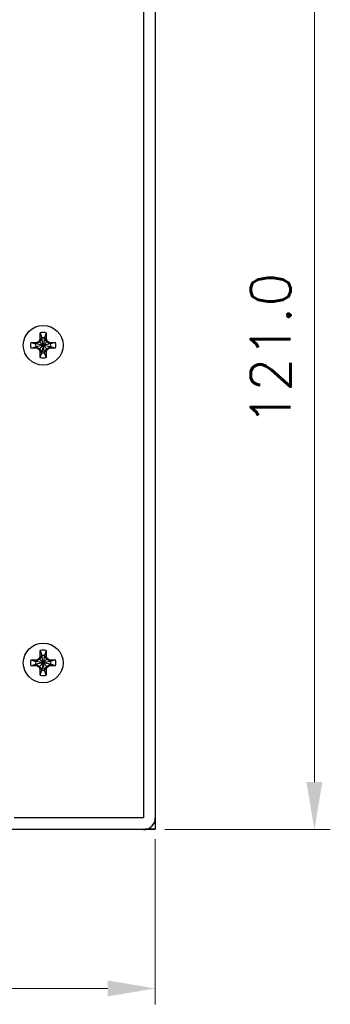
# Model space of a CAD drawing. Header units: millimetres. Extents: x 0 to 420, y 0 to 297.
# Tile 2 of 14: x 91 to 130, y 65 to 189. Entities that reach past the tile are written whole.
import ezdxf

# ---------------------------------------------------------------- set-up
doc = ezdxf.new("R2010")
doc.units = ezdxf.units.MM
doc.layers.get('Defpoints').update_dxf_attribs({"linetype": 'CONTINUOUS', "lineweight": 13})
doc.layers.add('Dimension', color=2, linetype='CONTINUOUS', lineweight=9)
doc.layers.add('Line', color=3, linetype='CONTINUOUS', lineweight=25)
doc.layers.add('Layer1', color=3, linetype='CONTINUOUS')
doc.styles.get("Standard").update_dxf_attribs({"font": 'romans.shx'})
doc.dimstyles.new('yutana', dxfattribs={"dimtxt": 3.5, "dimasz": 3, "dimexe": 1, "dimexo": 0.6, "dimgap": 1.5, "dimtad": 1, "dimdec": 1, "dimzin": 0, "dimdsep": 46, "dimtxsty": 'Standard', "dimcen": 0, "dimadec": 0, "dimazin": 0, "dimtp": 0.01, "dimtm": 0.01, "dimtfac": 1, "dimtdec": 1, "dimtmove": 0, "dimatfit": 3, "dimfxl": 1, "dimtolj": 1, "dimtzin": 0, "dimlwd": 0, "dimlwe": 0, "dimarcsym": 0})

# ---------------------------------------------------------------- blocks, each defined once
blk = doc.blocks.new('*D3')
at = {"layer": 'Defpoints', "color": 0, "ltscale": 5}
for p in [(22.98, 87.13), (107.98, 87.13), (107.98, 67.13)]:
    blk.add_point(p, dxfattribs=at)
at = {"layer": 'Dimension', "color": 0, "lineweight": 0, "ltscale": 5}
for p, q in [((22.98, 85.93), (22.98, 65.13)), ((107.98, 85.93), (107.98, 65.13)), ((28.98, 67.13), (101.98, 67.13))]:
    blk.add_line(p, q, dxfattribs=at)
at = {"layer": 'Dimension', "color": 0, "ltscale": 5}
for points in [[(28.98, 68.13), (28.98, 66.13), (22.98, 67.13)], [(101.98, 68.13), (101.98, 66.13), (107.98, 67.13)]]:
    blk.add_solid(points, dxfattribs=at)
at = {"layer": 'Dimension', "color": 0, "ltscale": 5, "insert": (65.48, 72.63), "char_height": 5, "attachment_point": 5}
blk.add_mtext('\\A1;85.0', dxfattribs=at)
blk = doc.blocks.new('*D4')
at = {"layer": 'Defpoints', "color": 0, "ltscale": 5}
for p in [(107.23, 208.13), (127.98, 208.13), (107.98, 87.13)]:
    blk.add_point(p, dxfattribs=at)
at = {"layer": 'Dimension', "color": 0, "lineweight": 0, "ltscale": 5}
for p, q in [((108.43, 208.13), (129.98, 208.13)), ((127.98, 93.13), (127.98, 202.13)), ((109.18, 87.13), (129.98, 87.13))]:
    blk.add_line(p, q, dxfattribs=at)
at = {"layer": 'Dimension', "color": 0, "ltscale": 5}
for points in [[(126.98, 202.13), (128.98, 202.13), (127.98, 208.13)], [(126.98, 93.13), (128.98, 93.13), (127.98, 87.13)]]:
    blk.add_solid(points, dxfattribs=at)
at = {"layer": 'Dimension', "color": 0, "ltscale": 5, "insert": (122.48, 147.63), "char_height": 5, "attachment_point": 5, "rotation": 90}
blk.add_mtext('\\A1;121.0', dxfattribs=at)

msp = doc.modelspace()

# ---------------------------------------------------------------- linework, layer by layer
at = {"layer": 'Layer1', "color": 7, "linetype": 'Continuous'}
for p, q in [((106.48, 208.13), (106.48, 88.63)), ((107.98, 208.13), (107.98, 88.63)), ((106.48, 88.63), (90.21, 88.63)), ((107.98, 88.63), (107.98, 87.17)), ((107.98, 87.13), (74.98, 87.13)), ((107.98, 87.17), (106.7, 87.17)), ((107.98, 87.13), (107.98, 87.17))]:
    msp.add_line(p, q, dxfattribs=at)
for centre in [(93.88, 148.13), (93.88, 108.13)]:
    msp.add_circle(centre, 2.5, dxfattribs=at)
msp.add_arc((106.48, 88.63), 1.5, 270, 0, dxfattribs=at)
at = {"layer": 'Line', "color": 7}
for p, q in [((93.42, 148.71), (93.51, 148.95)), ((93.69, 149.03), (93.43, 148.58)), ((93.51, 148.95), (93.51, 149.69)), ((93.51, 149.69), (93.69, 149.07)), ((93.51, 148.95), (93.69, 149.03)), ((94.06, 147.2), (93.69, 149.07)), ((93.69, 149.07), (93.69, 149.03)), ((94.06, 149.07), (93.69, 147.2)), ((94.06, 147.24), (93.69, 149.03)), ((94.06, 149.03), (93.69, 147.24)), ((94.25, 149.69), (94.06, 149.07)), ((94.06, 149.03), (94.06, 149.07)), ((94.25, 148.95), (94.06, 149.03)), ((94.32, 148.58), (94.06, 149.03)), ((94.25, 149.69), (94.25, 148.95)), ((94.25, 148.95), (94.34, 148.71)), ((92.32, 148.5), (93.06, 148.5)), ((92.32, 148.5), (92.95, 148.32)), ((92.32, 147.76), (92.95, 147.95)), ((93.06, 147.76), (92.32, 147.76)), ((94.81, 148.32), (92.95, 147.95)), ((92.98, 148.32), (92.95, 148.32)), ((94.81, 147.95), (92.95, 148.32)), ((92.95, 147.95), (92.98, 147.95)), ((93.43, 148.58), (92.98, 148.32)), ((93.06, 148.5), (92.98, 148.32)), ((94.77, 148.32), (92.98, 147.95)), ((94.77, 147.95), (92.98, 148.32)), ((92.98, 147.95), (93.43, 147.69)), ((93.06, 147.76), (92.98, 147.95)), ((93.06, 148.5), (93.42, 148.71)), ((93.42, 147.56), (93.06, 147.76)), ((93.42, 148.71), (93.43, 148.58)), ((93.42, 147.56), (93.43, 147.69)), ((93.51, 147.32), (93.42, 147.56)), ((94.32, 148.58), (93.43, 147.69)), ((94.32, 147.69), (93.43, 148.58)), ((93.43, 147.69), (93.69, 147.24)), ((94.06, 147.24), (94.32, 147.69)), ((94.34, 147.56), (94.25, 147.32)), ((94.34, 148.71), (94.32, 148.58)), ((94.77, 148.32), (94.32, 148.58)), ((94.32, 147.69), (94.77, 147.95)), ((94.34, 147.56), (94.32, 147.69)), ((94.34, 148.71), (94.7, 148.5)), ((94.7, 147.76), (94.34, 147.56)), ((94.7, 148.5), (95.44, 148.5)), ((94.7, 148.5), (94.77, 148.32)), ((94.7, 147.76), (94.77, 147.95)), ((95.44, 147.76), (94.7, 147.76)), ((94.81, 148.32), (94.77, 148.32)), ((94.77, 147.95), (94.81, 147.95)), ((95.44, 148.5), (94.81, 148.32)), ((95.44, 147.76), (94.81, 147.95)), ((93.51, 146.58), (93.51, 147.32)), ((93.51, 147.32), (93.69, 147.24)), ((93.51, 146.58), (93.69, 147.2)), ((93.69, 147.24), (93.69, 147.2)), ((94.25, 147.32), (94.06, 147.24)), ((94.06, 147.2), (94.06, 147.24)), ((94.25, 146.58), (94.06, 147.2)), ((94.25, 147.32), (94.25, 146.58)), ((93.51, 108.95), (93.51, 109.69)), ((93.51, 109.69), (93.69, 109.07)), ((94.25, 109.69), (94.06, 109.07)), ((94.25, 109.69), (94.25, 108.95)), ((92.32, 108.5), (93.06, 108.5)), ((92.32, 108.5), (92.95, 108.32)), ((92.32, 107.76), (92.95, 107.95)), ((94.81, 108.32), (92.95, 107.95)), ((92.98, 108.32), (92.95, 108.32)), ((94.81, 107.95), (92.95, 108.32)), ((92.95, 107.95), (92.98, 107.95)), ((93.43, 108.58), (92.98, 108.32)), ((93.06, 108.5), (92.98, 108.32)), ((94.77, 108.32), (92.98, 107.95)), ((94.77, 107.95), (92.98, 108.32)), ((92.98, 107.95), (93.43, 107.69)), ((93.06, 107.76), (92.98, 107.95)), ((93.06, 108.5), (93.42, 108.71)), ((93.42, 108.71), (93.51, 108.95)), ((93.42, 108.71), (93.43, 108.58)), ((93.69, 109.03), (93.43, 108.58)), ((94.32, 108.58), (93.43, 107.69)), ((94.32, 107.69), (93.43, 108.58)), ((93.51, 108.95), (93.69, 109.03)), ((94.06, 107.2), (93.69, 109.07)), ((93.69, 109.07), (93.69, 109.03)), ((94.06, 109.07), (93.69, 107.2)), ((94.06, 107.24), (93.69, 109.03)), ((94.06, 109.03), (93.69, 107.24)), ((94.06, 109.03), (94.06, 109.07)), ((94.25, 108.95), (94.06, 109.03)), ((94.32, 108.58), (94.06, 109.03)), ((94.25, 108.95), (94.34, 108.71)), ((94.34, 108.71), (94.32, 108.58)), ((94.77, 108.32), (94.32, 108.58)), ((94.32, 107.69), (94.77, 107.95)), ((94.34, 108.71), (94.7, 108.5)), ((94.7, 108.5), (95.44, 108.5)), ((94.7, 108.5), (94.77, 108.32)), ((94.7, 107.76), (94.77, 107.95)), ((94.81, 108.32), (94.77, 108.32)), ((94.77, 107.95), (94.81, 107.95)), ((95.44, 108.5), (94.81, 108.32)), ((95.44, 107.76), (94.81, 107.95)), ((93.06, 107.76), (92.32, 107.76)), ((93.42, 107.56), (93.06, 107.76)), ((93.42, 107.56), (93.43, 107.69)), ((93.51, 107.32), (93.42, 107.56)), ((93.43, 107.69), (93.69, 107.24)), ((93.51, 106.58), (93.51, 107.32)), ((93.51, 107.32), (93.69, 107.24)), ((93.51, 106.58), (93.69, 107.2)), ((93.69, 107.24), (93.69, 107.2)), ((94.06, 107.24), (94.32, 107.69)), ((94.25, 107.32), (94.06, 107.24)), ((94.06, 107.2), (94.06, 107.24)), ((94.25, 106.58), (94.06, 107.2)), ((94.34, 107.56), (94.25, 107.32)), ((94.25, 107.32), (94.25, 106.58)), ((94.34, 107.56), (94.32, 107.69)), ((94.7, 107.76), (94.34, 107.56)), ((95.44, 107.76), (94.7, 107.76))]:
    msp.add_line(p, q, dxfattribs=at)
for centre, radius, start, end in [((93.88, 148.13), 1.6, 76.6293, 103.3707), ((93.88, 148.13), 0.95, 78.7706, 101.2294), ((93.88, 148.13), 1.6, 166.6293, 193.3707), ((93.88, 148.13), 0.95, 168.7706, 191.2294), ((93.88, 148.13), 0.95, 348.7706, 11.2294), ((93.88, 148.13), 1.6, 346.6293, 13.3707), ((93.88, 148.13), 1.6, 256.6293, 283.3707), ((93.88, 148.13), 0.95, 258.7706, 281.2294), ((93.88, 108.13), 1.6, 76.6293, 103.3707), ((93.88, 108.13), 1.6, 166.6293, 193.3707), ((93.88, 108.13), 0.95, 168.7706, 191.2294), ((93.88, 108.13), 0.95, 78.7706, 101.2294), ((93.88, 108.13), 0.95, 348.7706, 11.2294), ((93.88, 108.13), 1.6, 346.6293, 13.3707), ((93.88, 108.13), 0.95, 258.7706, 281.2294), ((93.88, 108.13), 1.6, 256.6293, 283.3707)]:
    msp.add_arc(centre, radius, start, end, dxfattribs=at)

# ---------------------------------------------------------------- dimensions: what is measured, and where the dimension line sits
at = {"layer": 'Dimension', "color": 7}
dim = msp.add_linear_dim(base=(127.98, 208.13), p1=(107.98, 87.13), p2=(107.23, 208.13), angle=90, dimstyle='yutana', override={"dimscale": 2, "dimtxt": 2.5, "dimasz": 3}, dxfattribs=at)
dim.commit()
dim.dimension.update_dxf_attribs({"geometry": '*D4', "text_midpoint": (122.48, 147.63)})
dim = msp.add_linear_dim(base=(107.98, 67.13), p1=(22.98, 87.13), p2=(107.98, 87.13), dimstyle='yutana', override={"dimscale": 2, "dimtxt": 2.5, "dimasz": 3}, dxfattribs=at)
dim.commit()
dim.dimension.update_dxf_attribs({"geometry": '*D3', "text_midpoint": (65.48, 72.63)})

doc.saveas('drawing.dxf')
